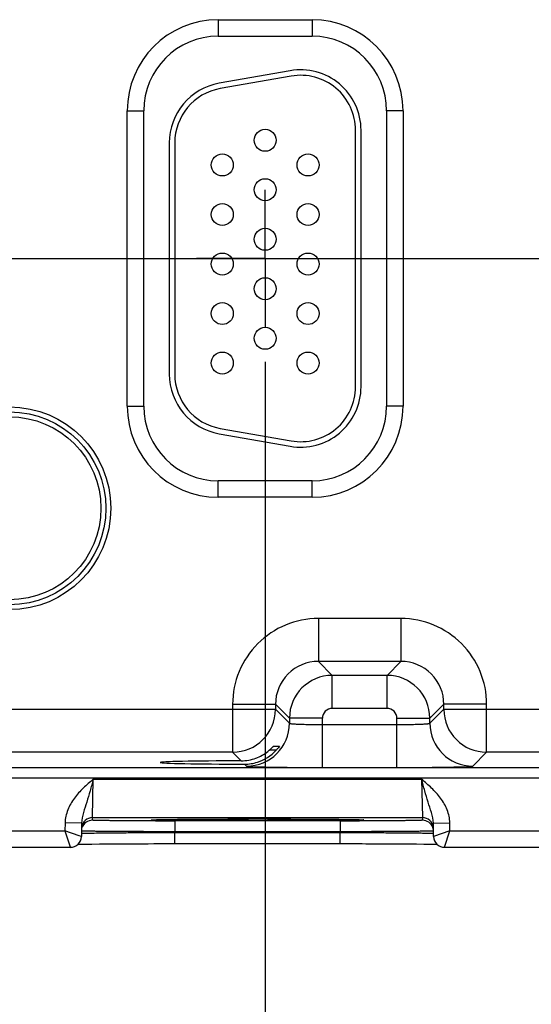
# Model space of a CAD drawing. Header units: inches. Extents: x 0 to 34, y 0 to 22.
# Tile 26 of 97: x 13.2 to 14.2, y 14.1 to 15.9. Entities that reach past the tile are written whole.
import ezdxf

# ---------------------------------------------------------------- set-up
doc = ezdxf.new("R2010")
doc.units = ezdxf.units.IN
doc.header["$LTSCALE"] = 1.87
doc.header["$MEASUREMENT"] = 0
doc.linetypes.add('CENTER', pattern=[0.6, 0.375, -0.075, 0.075, -0.075])
doc.layers.get('0').update_dxf_attribs({"linetype": 'CONTINUOUS'})
doc.layers.add('02___PRT_ALL_AXES', color=7, linetype='CONTINUOUS')
doc.layers.add('DIMENSIONS', color=7, linetype='CONTINUOUS')
doc.styles.get("Standard").update_dxf_attribs({"font": 'txt', "width": 0.8})
doc.dimstyles.new('DIMSTYLE_1', dxfattribs={"dimtxt": 0.125, "dimasz": 0.18, "dimexe": 0.125, "dimexo": 0.0625, "dimgap": 0.09, "dimtad": 0, "dimtih": 1, "dimtoh": 1, "dimzin": 4, "dimdsep": 46, "dimtxsty": 'STANDARD', "dimblk": '_FILLED', "dimblk1": '_FILLED', "dimblk2": '_FILLED', "dimcen": 0.09, "dimadec": 0, "dimazin": 0, "dimtp": 0.001, "dimtm": 0.001, "dimtfac": 1, "dimtofl": 0, "dimtmove": 0, "dimatfit": 3, "dimldrblk": '_FILLED', "dimfxl": 1, "dimtolj": 1, "dimtzin": 4, "dimarcsym": 0})

# ---------------------------------------------------------------- blocks, each defined once
blk = doc.blocks.new('*D12')
at = {"layer": 'DIMENSIONS', "color": 2, "linetype": 'CONTINUOUS'}
blk.add_line((19.9888, 14.4651), (19.9888, 13.7256), dxfattribs=at)
at = {"layer": 'DIMENSIONS', "color": 2, "linetype": 'CONTINUOUS', "insert": (19.9263, 13.6631), "char_height": 0.125, "width": 1.325, "attachment_point": 3, "rotation": 90, "line_spacing_factor": 0.9}
blk.add_mtext('15.99{\\Ftxt.shx;\\W1.000000;\\H0.125000; }[406.3]', dxfattribs=at)
blk = doc.blocks.new('_FILLED')
at = {"color": 0, "linetype": 'BYBLOCK'}
blk.add_solid([(0, 0), (-1, 0.1736), (-1, -0.1736)], dxfattribs=at)
blk = doc.blocks.new('*D17')
at = {"layer": 'DIMENSIONS', "color": 2, "linetype": 'CONTINUOUS'}
blk.add_line((7.3533, 15.4833), (20.6763, 15.4833), dxfattribs=at)
at = {"layer": 'DIMENSIONS', "color": 2, "linetype": 'CONTINUOUS', "insert": (20.7388, 15.5458), "char_height": 0.125, "width": 1.125, "attachment_point": 1, "line_spacing_factor": 0.9}
blk.add_mtext('1.07{\\Ftxt.shx;\\W1.000000;\\H0.125000; }[27.2]', dxfattribs=at)
blk = doc.blocks.new('*D24')
at = {"layer": 'DIMENSIONS', "color": 2, "linetype": 'CONTINUOUS'}
blk.add_line((13.6758, 15.2958), (13.6758, 13.7256), dxfattribs=at)
at = {"layer": 'DIMENSIONS', "color": 2, "linetype": 'CONTINUOUS', "insert": (13.6133, 13.6631), "char_height": 0.125, "width": 1.225, "attachment_point": 3, "rotation": 90, "line_spacing_factor": 0.9}
blk.add_mtext('9.68{\\Ftxt.shx;\\W1.000000;\\H0.125000; }[245.9]', dxfattribs=at)
blk = doc.blocks.new('*D25')
at = {"layer": 'DIMENSIONS', "color": 2, "linetype": 'CONTINUOUS'}
blk.add_line((14.6058, 15.2958), (14.6058, 13.7256), dxfattribs=at)
at = {"layer": 'DIMENSIONS', "color": 2, "linetype": 'CONTINUOUS', "insert": (14.5433, 13.6631), "char_height": 0.125, "width": 1.325, "attachment_point": 3, "rotation": 90, "line_spacing_factor": 0.9}
blk.add_mtext('10.61{\\Ftxt.shx;\\W1.000000;\\H0.125000; }[269.5]', dxfattribs=at)
blk = doc.blocks.new('*D26')
at = {"layer": 'DIMENSIONS', "color": 2, "linetype": 'CONTINUOUS'}
blk.add_line((15.5358, 15.2958), (15.5358, 13.7256), dxfattribs=at)
at = {"layer": 'DIMENSIONS', "color": 2, "linetype": 'CONTINUOUS', "insert": (15.4733, 13.6631), "char_height": 0.125, "width": 1.325, "attachment_point": 3, "rotation": 90, "line_spacing_factor": 0.9}
blk.add_mtext('11.54{\\Ftxt.shx;\\W1.000000;\\H0.125000; }[293.1]', dxfattribs=at)
blk = doc.blocks.new('*D27')
at = {"layer": 'DIMENSIONS', "color": 2, "linetype": 'CONTINUOUS'}
blk.add_line((16.4658, 15.2958), (16.4658, 13.7256), dxfattribs=at)
at = {"layer": 'DIMENSIONS', "color": 2, "linetype": 'CONTINUOUS', "insert": (16.4033, 13.6631), "char_height": 0.125, "width": 1.325, "attachment_point": 3, "rotation": 90, "line_spacing_factor": 0.9}
blk.add_mtext('12.47{\\Ftxt.shx;\\W1.000000;\\H0.125000; }[316.8]', dxfattribs=at)
blk = doc.blocks.new('*D28')
at = {"layer": 'DIMENSIONS', "color": 2, "linetype": 'CONTINUOUS'}
blk.add_line((17.3958, 15.2958), (17.3958, 13.7256), dxfattribs=at)
at = {"layer": 'DIMENSIONS', "color": 2, "linetype": 'CONTINUOUS', "insert": (17.3333, 13.6631), "char_height": 0.125, "width": 1.325, "attachment_point": 3, "rotation": 90, "line_spacing_factor": 0.9}
blk.add_mtext('13.40{\\Ftxt.shx;\\W1.000000;\\H0.125000; }[340.4]', dxfattribs=at)
blk = doc.blocks.new('*D29')
at = {"layer": 'DIMENSIONS', "color": 2, "linetype": 'CONTINUOUS'}
blk.add_line((18.3258, 15.2958), (18.3258, 13.7256), dxfattribs=at)
at = {"layer": 'DIMENSIONS', "color": 2, "linetype": 'CONTINUOUS', "insert": (18.2633, 13.6631), "char_height": 0.125, "width": 1.125, "attachment_point": 3, "rotation": 90, "line_spacing_factor": 0.9}
blk.add_mtext('14.33{\\Ftxt.shx;\\W1.000000;\\H0.125000; }[364]', dxfattribs=at)
blk = doc.blocks.new('*D30')
at = {"layer": 'DIMENSIONS', "color": 2, "linetype": 'CONTINUOUS'}
blk.add_line((19.2558, 15.2958), (19.2558, 13.7256), dxfattribs=at)
at = {"layer": 'DIMENSIONS', "color": 2, "linetype": 'CONTINUOUS', "insert": (19.1933, 13.6631), "char_height": 0.125, "width": 1.325, "attachment_point": 3, "rotation": 90, "line_spacing_factor": 0.9}
blk.add_mtext('15.26{\\Ftxt.shx;\\W1.000000;\\H0.125000; }[387.6]', dxfattribs=at)

msp = doc.modelspace()

# ---------------------------------------------------------------- linework, layer by layer
at = {"color": 7, "linetype": 'CONTINUOUS'}
for p, q in [((13.5903, 15.9174), (13.7613, 15.9174)), ((13.5903, 15.9174), (13.5903, 15.8874)), ((13.7613, 15.9174), (13.7613, 15.8874)), ((13.5903, 15.8874), (13.7613, 15.8874)), ((13.7212, 15.8247), (13.5922, 15.8019)), ((13.723, 15.8148), (13.594, 15.7921)), ((13.4248, 15.7518), (13.4548, 15.7518)), ((13.4248, 15.2148), (13.4248, 15.7518)), ((13.4548, 15.2148), (13.4548, 15.7518)), ((13.9268, 15.7518), (13.8968, 15.7518)), ((13.8968, 15.7518), (13.8968, 15.2148)), ((13.9268, 15.7518), (13.9268, 15.2148)), ((13.8403, 15.2503), (13.8403, 15.7163)), ((13.8503, 15.2503), (13.8503, 15.7163)), ((13.5013, 15.6936), (13.5013, 15.2731)), ((13.5113, 15.6936), (13.5113, 15.2731)), ((13.4248, 15.2148), (13.4548, 15.2148)), ((13.9268, 15.2148), (13.8968, 15.2148)), ((13.5922, 15.1648), (13.7212, 15.142)), ((13.594, 15.1746), (13.723, 15.1519)), ((13.7613, 15.0793), (13.5903, 15.0793)), ((13.5903, 15.0493), (13.5903, 15.0793)), ((13.7613, 15.0493), (13.7613, 15.0793)), ((13.7613, 15.0493), (13.5903, 15.0493)), ((13.9229, 14.829), (13.7726, 14.829)), ((13.7726, 14.829), (13.7726, 14.751)), ((13.9229, 14.829), (13.9229, 14.751)), ((13.9229, 14.751), (13.7726, 14.751)), ((13.7726, 14.751), (13.798, 14.7256)), ((13.9229, 14.751), (13.8976, 14.7256)), ((13.8976, 14.7256), (13.798, 14.7256)), ((13.798, 14.6656), (13.798, 14.7256)), ((13.8976, 14.6656), (13.8976, 14.7256)), ((13.0709, 14.664), (13.6946, 14.664)), ((13.6166, 14.673), (13.6946, 14.673)), ((13.6166, 14.673), (13.6166, 14.586)), ((13.6946, 14.673), (13.72, 14.6476)), ((13.6946, 14.673), (13.6946, 14.664)), ((13.6946, 14.664), (13.72, 14.6386)), ((13.8976, 14.6656), (13.798, 14.6656)), ((14.0009, 14.673), (13.9756, 14.6476)), ((13.9756, 14.6386), (14.0009, 14.664)), ((14.0789, 14.673), (14.0009, 14.673)), ((14.0009, 14.664), (14.0009, 14.673)), ((14.0009, 14.664), (14.6246, 14.664)), ((14.0789, 14.586), (14.0789, 14.673)), ((13.78, 14.6476), (13.72, 14.6476)), ((13.72, 14.6476), (13.72, 14.6386)), ((13.78, 14.5583), (13.78, 14.6476)), ((13.9156, 14.6476), (13.9756, 14.6476)), ((13.9156, 14.5583), (13.9156, 14.6476)), ((13.9756, 14.6386), (13.9756, 14.6476)), ((13.78, 14.6362), (13.9156, 14.6362)), ((13.6166, 14.586), (13.1489, 14.586)), ((13.6166, 14.586), (13.6322, 14.5704)), ((13.6957, 14.5895), (13.6833, 14.5895)), ((13.6914, 14.5972), (13.7017, 14.5972)), ((13.7017, 14.5972), (13.6992, 14.5936)), ((14.0535, 14.5606), (14.0789, 14.586)), ((14.5466, 14.586), (14.0789, 14.586)), ((6.7202, 14.5582), (19.6905, 14.5582)), ((13.6384, 14.5643), (13.642, 14.5606)), ((13.78, 14.5583), (13.9156, 14.5583)), ((6.7202, 14.5392), (19.6905, 14.5392)), ((13.3615, 14.467), (13.3631, 14.537)), ((13.3631, 14.537), (13.9604, 14.537)), ((13.9604, 14.537), (13.962, 14.467)), ((13.3615, 14.467), (13.962, 14.467)), ((13.3615, 14.4623), (13.3615, 14.467)), ((13.4704, 14.4631), (13.4705, 14.4631)), ((13.4705, 14.4631), (13.4706, 14.4631)), ((13.4706, 14.4631), (13.4708, 14.4631)), ((13.4708, 14.4631), (13.4711, 14.4631)), ((13.4711, 14.4631), (13.4715, 14.4632)), ((13.4715, 14.4632), (13.472, 14.4632)), ((13.472, 14.4632), (13.4728, 14.4632)), ((13.4728, 14.4632), (13.4741, 14.4633)), ((13.4741, 14.4633), (13.4758, 14.4633)), ((13.4758, 14.4633), (13.4782, 14.4634)), ((13.4782, 14.4634), (13.4825, 14.4635)), ((13.4825, 14.4635), (13.4895, 14.4636)), ((13.4895, 14.4636), (13.4989, 14.4638)), ((13.4989, 14.4638), (13.5106, 14.4639)), ((13.5106, 14.4639), (13.5183, 14.464)), ((13.8121, 14.461), (13.5114, 14.461)), ((13.5114, 14.461), (13.5114, 14.4414)), ((13.5183, 14.464), (13.5246, 14.4641)), ((13.5246, 14.4641), (13.529, 14.4641)), ((13.529, 14.4641), (13.5336, 14.4641)), ((13.5336, 14.4641), (13.5384, 14.4642)), ((13.5384, 14.4642), (13.5421, 14.4642)), ((13.5421, 14.4642), (13.5459, 14.4642)), ((13.5459, 14.4642), (13.5485, 14.4642)), ((13.5485, 14.4642), (13.5525, 14.4643)), ((13.5525, 14.4643), (13.5566, 14.4643)), ((13.5566, 14.4643), (13.5594, 14.4643)), ((13.5594, 14.4643), (13.5636, 14.4643)), ((13.5636, 14.4643), (13.5665, 14.4643)), ((13.5665, 14.4643), (13.5695, 14.4644)), ((13.5695, 14.4644), (13.5725, 14.4644)), ((13.5725, 14.4644), (13.577, 14.4644)), ((13.577, 14.4644), (13.5801, 14.4644)), ((13.5801, 14.4644), (13.5832, 14.4644)), ((13.5832, 14.4644), (13.5864, 14.4644)), ((13.5864, 14.4644), (13.5896, 14.4644)), ((13.5896, 14.4644), (13.5928, 14.4644)), ((13.5928, 14.4644), (13.5961, 14.4645)), ((13.5961, 14.4645), (13.5994, 14.4645)), ((13.5991, 14.4645), (13.5999, 14.4645)), ((13.5994, 14.4645), (13.6028, 14.4645)), ((13.5999, 14.4645), (13.6077, 14.4645)), ((13.6028, 14.4645), (13.6062, 14.4645)), ((13.6062, 14.4645), (13.6096, 14.4645)), ((13.6096, 14.4645), (13.613, 14.4645)), ((13.613, 14.4645), (13.6165, 14.4645)), ((13.6165, 14.4645), (13.62, 14.4645)), ((13.62, 14.4645), (13.6236, 14.4645)), ((13.6236, 14.4645), (13.6271, 14.4645)), ((13.6271, 14.4645), (13.6307, 14.4645)), ((13.6307, 14.4645), (13.6344, 14.4645)), ((13.6344, 14.4645), (13.638, 14.4645)), ((13.638, 14.4645), (13.6417, 14.4645)), ((13.6417, 14.4645), (13.6454, 14.4645)), ((13.6454, 14.4645), (13.6491, 14.4646)), ((13.6491, 14.4646), (13.6528, 14.4646)), ((13.6528, 14.4646), (13.6652, 14.4646)), ((13.6652, 14.4646), (13.6727, 14.4646)), ((13.6727, 14.4646), (13.6801, 14.4645)), ((13.6801, 14.4645), (13.6873, 14.4645)), ((13.6873, 14.4645), (13.692, 14.4645)), ((13.692, 14.4645), (13.6989, 14.4645)), ((13.6989, 14.4645), (13.7057, 14.4645)), ((13.7057, 14.4645), (13.7102, 14.4645)), ((13.7102, 14.4645), (13.7167, 14.4645)), ((13.7167, 14.4645), (13.7231, 14.4645)), ((13.7227, 14.4645), (13.7235, 14.4645)), ((13.7231, 14.4645), (13.7293, 14.4644)), ((13.7235, 14.4645), (13.7487, 14.4644)), ((13.7293, 14.4644), (13.7333, 14.4644)), ((13.7333, 14.4644), (13.7392, 14.4644)), ((13.7392, 14.4644), (13.745, 14.4644)), ((13.745, 14.4644), (13.7506, 14.4644)), ((13.7506, 14.4644), (13.756, 14.4643)), ((13.756, 14.4643), (13.7612, 14.4643)), ((13.7612, 14.4643), (13.7679, 14.4643)), ((13.7679, 14.4643), (13.7744, 14.4642)), ((13.7744, 14.4642), (13.7805, 14.4642)), ((13.7805, 14.4642), (13.7892, 14.4641)), ((13.7892, 14.4641), (13.8047, 14.464)), ((13.8047, 14.464), (13.8178, 14.4639)), ((13.8121, 14.461), (13.8121, 14.4414)), ((13.8178, 14.4639), (13.8287, 14.4637)), ((13.8287, 14.4637), (13.8368, 14.4636)), ((13.8368, 14.4636), (13.8426, 14.4635)), ((13.8426, 14.4635), (13.846, 14.4634)), ((13.846, 14.4634), (13.8483, 14.4633)), ((13.8483, 14.4633), (13.8499, 14.4633)), ((13.8499, 14.4633), (13.851, 14.4632)), ((13.851, 14.4632), (13.8517, 14.4632)), ((13.8517, 14.4632), (13.8522, 14.4632)), ((13.8522, 14.4632), (13.8525, 14.4631)), ((13.8525, 14.4631), (13.8528, 14.4631)), ((13.8528, 14.4631), (13.853, 14.4631)), ((13.962, 14.467), (13.9621, 14.4623)), ((13.0821, 14.4431), (13.3115, 14.4431)), ((13.3117, 14.4573), (13.3115, 14.4431)), ((13.3115, 14.4431), (13.3215, 14.4124)), ((13.3375, 14.4341), (13.3115, 14.4431)), ((13.3417, 14.4567), (13.3117, 14.4573)), ((13.3417, 14.4567), (13.3413, 14.4328)), ((13.9819, 14.4567), (14.0118, 14.4573)), ((13.9823, 14.4328), (13.9819, 14.4567)), ((14.0121, 14.4431), (13.9823, 14.4328)), ((14.0023, 14.4131), (14.0121, 14.4431)), ((14.0121, 14.4431), (14.0118, 14.4573)), ((14.0121, 14.4431), (14.2415, 14.4431)), ((13.3413, 14.4328), (13.3375, 14.4341)), ((13.8121, 14.4414), (13.5114, 14.4414)), ((13.5114, 14.4394), (13.5114, 14.4414)), ((13.8122, 14.4394), (13.5114, 14.4394)), ((13.5114, 14.4198), (13.5114, 14.4394)), ((13.8122, 14.4394), (13.8121, 14.4414)), ((13.8122, 14.4198), (13.8122, 14.4394)), ((13.0723, 14.4131), (13.3213, 14.4131)), ((13.3352, 14.4187), (13.3413, 14.4189)), ((13.3413, 14.4189), (13.3498, 14.419)), ((13.3498, 14.419), (13.3603, 14.4191)), ((13.3603, 14.4191), (13.3746, 14.4193)), ((13.3746, 14.4193), (13.3901, 14.4194)), ((13.3901, 14.4194), (13.4062, 14.4195)), ((13.4062, 14.4195), (13.418, 14.4196)), ((13.418, 14.4196), (13.4285, 14.4196)), ((13.4285, 14.4196), (13.4373, 14.4197)), ((13.4373, 14.4197), (13.4464, 14.4197)), ((13.4464, 14.4197), (13.4559, 14.4197)), ((13.4559, 14.4197), (13.4632, 14.4197)), ((13.4632, 14.4197), (13.4732, 14.4198)), ((13.4732, 14.4198), (13.4808, 14.4198)), ((13.4808, 14.4198), (13.4913, 14.4198)), ((13.4913, 14.4198), (13.4992, 14.4198)), ((13.4992, 14.4198), (13.51, 14.4198)), ((13.51, 14.4198), (13.8154, 14.4198)), ((13.8154, 14.4198), (13.8225, 14.4198)), ((13.8225, 14.4198), (13.8295, 14.4198)), ((13.8295, 14.4198), (13.8342, 14.4198)), ((13.8342, 14.4198), (13.841, 14.4198)), ((13.841, 14.4198), (13.8456, 14.4198)), ((13.8456, 14.4198), (13.8523, 14.4198)), ((13.8523, 14.4198), (13.8589, 14.4197)), ((13.8589, 14.4197), (13.8632, 14.4197)), ((13.8632, 14.4197), (13.8696, 14.4197)), ((13.8696, 14.4197), (13.8759, 14.4197)), ((13.8759, 14.4197), (13.8821, 14.4197)), ((13.8821, 14.4197), (13.8881, 14.4197)), ((13.8881, 14.4197), (13.894, 14.4196)), ((13.894, 14.4196), (13.9016, 14.4196)), ((13.9016, 14.4196), (13.909, 14.4196)), ((13.909, 14.4196), (13.9161, 14.4195)), ((13.9161, 14.4195), (13.9245, 14.4195)), ((13.9245, 14.4195), (13.9356, 14.4194)), ((13.9356, 14.4194), (13.9513, 14.4193)), ((13.9513, 14.4193), (13.9647, 14.4191)), ((13.9647, 14.4191), (13.9749, 14.419)), ((13.9749, 14.419), (13.9833, 14.4188)), ((13.9833, 14.4188), (13.9884, 14.4187)), ((14.0023, 14.4131), (14.2513, 14.4131))]:
    msp.add_line(p, q, dxfattribs=at)
for points in [[(13.4703, 14.4631), (13.4703, 14.4631), (13.4704, 14.4631)], [(13.853, 14.4631), (13.8531, 14.4631), (13.8532, 14.4631), (13.8532, 14.4631)]]:
    msp.add_lwpolyline(points, dxfattribs=at)
for centre, radius in [((13.6758, 15.6983), 0.02), ((13.5978, 15.6533), 0.02), ((13.7538, 15.6533), 0.02), ((13.6758, 15.6083), 0.02), ((13.5978, 15.5633), 0.02), ((13.7538, 15.5633), 0.02), ((13.6758, 15.5183), 0.02), ((13.5978, 15.4733), 0.02), ((13.7538, 15.4733), 0.02), ((13.6758, 15.4283), 0.02), ((13.5978, 15.3833), 0.02), ((13.7538, 15.3833), 0.02), ((13.6758, 15.3383), 0.02), ((13.5978, 15.2933), 0.02), ((13.7538, 15.2933), 0.02), ((13.2108, 15.0293), 0.1842), ((13.2108, 15.0293), 0.1752), ((13.2108, 15.0293), 0.1752), ((13.2108, 15.0293), 0.1662)]:
    msp.add_circle(centre, radius, dxfattribs=at)
for centre, radius, start, end in [((13.5903, 15.7518), 0.1655, 90, 180), ((13.7613, 15.7518), 0.1655, 0, 90), ((13.5903, 15.7518), 0.1355, 90, 180), ((13.7613, 15.7518), 0.1355, 0, 90), ((13.7403, 15.7163), 0.11, 0, 100), ((13.7403, 15.7163), 0.1, 0, 100), ((13.6113, 15.6936), 0.11, 100, 180), ((13.6113, 15.6936), 0.1, 100, 180), ((13.6113, 15.2731), 0.11, 180, 260), ((13.6113, 15.2731), 0.1, 180, 260), ((13.7403, 15.2503), 0.11, 260, 360), ((13.7403, 15.2503), 0.1, 260, 360), ((13.5903, 15.2148), 0.1655, 180, 270), ((13.5903, 15.2148), 0.1355, 180, 270), ((13.7613, 15.2148), 0.1655, 270, 360), ((13.7613, 15.2148), 0.1355, 270, 360), ((13.7726, 14.673), 0.156, 89.9968, 180.0032), ((13.9229, 14.673), 0.156, 359.9968, 90.0032), ((13.7726, 14.673), 0.078, 89.9731, 180.0269), ((13.923, 14.673), 0.078, 359.9731, 90.0269), ((13.798, 14.6476), 0.078, 90.0157, 179.9843), ((13.8975, 14.6476), 0.078, 0.0157, 89.9843), ((13.6166, 14.664), 0.078, 270.0209, 359.9791), ((13.798, 14.6476), 0.018, 89.9968, 180.0032), ((13.8976, 14.6476), 0.018, 359.9968, 90.0032), ((14.0789, 14.664), 0.078, 180.021, 269.979), ((13.642, 14.6386), 0.078, 270.021, 359.979), ((14.0536, 14.6386), 0.078, 180.021, 269.979), ((13.6317, 14.6494), 0.0791, 292.3257, 310.7264), ((13.6385, 14.6417), 0.0774, 287.4712, 317.598), ((13.6473, 14.6338), 0.0657, 317.5183, 322.2666), ((13.632, 14.649), 0.0786, 270.1859, 290.0782), ((13.6385, 14.6422), 0.0779, 269.9093, 287.3972), ((13.632, 14.649), 0.0786, 290.0695, 292.2712), ((13.3615, 14.447), 0.02, 89.9988, 174.0557), ((13.3615, 14.4423), 0.02, 90.0018, 159.2182), ((13.5113, 31.3422), 16.8812, 269.88052, 270.00023), ((13.6611, -6.7221), 21.1866, 89.99809, 90.14426), ((13.662, -6.9923), 21.4569, 89.8381, 90.00066), ((13.8125, 31.0899), 16.6289, 269.99887, 270.1204), ((13.962, 14.447), 0.02, 5.9442, 90.0012), ((13.9621, 14.4423), 0.02, 20.7819, 89.9982), ((13.962, 14.4423), 0.0201, 5.9764, 20.7377), ((13.3213, 14.4331), 0.02, 269.9965, 358.9986), ((14.0023, 14.4331), 0.02, 181.0014, 270.003)]:
    msp.add_arc(centre, radius, start, end, dxfattribs=at)
msp.add_ellipse((13.6618, 14.5673), major_axis=(0.1771, 0), ratio=0.017455, start_param=1.73829, end_param=4.579802, dxfattribs=at)
for points, knots in [([(13.72, 14.6386), (13.7201, 14.6385), (13.7206, 14.6383), (13.7215, 14.6381), (13.723, 14.6379), (13.725, 14.6377), (13.7276, 14.6375), (13.7319, 14.6372), (13.7385, 14.6369), (13.7474, 14.6366), (13.7576, 14.6364), (13.7686, 14.6363), (13.7761, 14.6362), (13.78, 14.6362)], [0, 0, 0, 0, 0.007465, 0.023634, 0.048801, 0.082831, 0.125437, 0.176242, 0.300498, 0.450998, 0.622121, 0.807436, 1, 1, 1, 1]), ([(13.9156, 14.6362), (13.9194, 14.6362), (13.927, 14.6363), (13.938, 14.6364), (13.9482, 14.6366), (13.9571, 14.6369), (13.9636, 14.6372), (13.968, 14.6375), (13.9705, 14.6377), (13.9725, 14.6379), (13.9741, 14.6381), (13.975, 14.6383), (13.9755, 14.6385), (13.9756, 14.6386)], [0, 0, 0, 0, 0.192564, 0.377879, 0.549002, 0.699502, 0.823758, 0.874563, 0.917169, 0.951199, 0.976366, 0.992535, 1, 1, 1, 1]), ([(13.6833, 14.5895), (13.6843, 14.5903), (13.6857, 14.5916), (13.6874, 14.5932), (13.6886, 14.5944), (13.6896, 14.5954), (13.6904, 14.5963), (13.691, 14.5968), (13.6913, 14.5972), (13.6914, 14.5972)], [0, 0, 0, 0, 0.341985, 0.503266, 0.652899, 0.785737, 0.894534, 0.969658, 1, 1, 1, 1]), ([(13.642, 14.5606), (13.6421, 14.5606), (13.6424, 14.5605), (13.643, 14.5604), (13.6439, 14.5603), (13.6458, 14.5601), (13.6489, 14.5599), (13.6536, 14.5597), (13.6595, 14.5595), (13.6664, 14.5593), (13.6745, 14.5591), (13.6872, 14.5589), (13.705, 14.5586), (13.7284, 14.5584), (13.7537, 14.5583), (13.7711, 14.5583), (13.78, 14.5583)], [0, 0, 0, 0, 0.002193, 0.006647, 0.013411, 0.022486, 0.047491, 0.081449, 0.124045, 0.174884, 0.233488, 0.299307, 0.450055, 0.621474, 0.807109, 1, 1, 1, 1]), ([(13.9156, 14.5583), (13.9244, 14.5583), (13.9419, 14.5583), (13.9672, 14.5584), (13.9905, 14.5586), (14.0084, 14.5589), (14.021, 14.5591), (14.0291, 14.5593), (14.0361, 14.5595), (14.042, 14.5597), (14.0466, 14.5599), (14.0498, 14.5601), (14.0516, 14.5603), (14.0526, 14.5604), (14.0531, 14.5605), (14.0535, 14.5606), (14.0535, 14.5606)], [0, 0, 0, 0, 0.192891, 0.378526, 0.549945, 0.700693, 0.766512, 0.825116, 0.875955, 0.918551, 0.952509, 0.977514, 0.986589, 0.993353, 0.997807, 1, 1, 1, 1]), ([(13.3631, 14.537), (13.3569, 14.5317), (13.3446, 14.521), (13.3279, 14.503), (13.3154, 14.4817), (13.3119, 14.4654), (13.3117, 14.4573)], [0, 0, 0, 0, 0.250433, 0.500695, 0.750607, 1, 1, 1, 1]), ([(13.3631, 14.537), (13.3612, 14.5299), (13.3573, 14.5159), (13.3513, 14.4956), (13.345, 14.4764), (13.3418, 14.4633), (13.3417, 14.4567)], [0, 0, 0, 0, 0.26692, 0.521785, 0.762128, 1, 1, 1, 1]), ([(14.0118, 14.4573), (14.0117, 14.4654), (14.0082, 14.4817), (13.9957, 14.503), (13.979, 14.521), (13.9666, 14.5317), (13.9604, 14.537)], [0, 0, 0, 0, 0.249434, 0.499356, 0.749606, 1, 1, 1, 1]), ([(13.9819, 14.4567), (13.9817, 14.4633), (13.9785, 14.4764), (13.9722, 14.4956), (13.9662, 14.5159), (13.9624, 14.5299), (13.9604, 14.537)], [0, 0, 0, 0, 0.237871, 0.478216, 0.733079, 1, 1, 1, 1]), ([(13.4761, 14.4611), (13.4682, 14.4611), (13.453, 14.4611), (13.4311, 14.4612), (13.4115, 14.4613), (13.3968, 14.4615), (13.3865, 14.4616), (13.3801, 14.4617), (13.3746, 14.4618), (13.37, 14.4619), (13.3668, 14.462), (13.3648, 14.4621), (13.3636, 14.4621), (13.3627, 14.4622), (13.362, 14.4622), (13.3617, 14.4623), (13.3615, 14.4623), (13.3615, 14.4623)], [0, 0, 0, 0, 0.206573, 0.398898, 0.571634, 0.71999, 0.783713, 0.839858, 0.88804, 0.927922, 0.959234, 0.971605, 0.98176, 0.989679, 0.99535, 0.998776, 1, 1, 1, 1]), ([(13.4764, 14.4624), (13.4736, 14.4625), (13.4626, 14.4628), (13.4735, 14.4633), (13.4762, 14.4633)], [0, 0, 0, 0, 0.507679, 1, 1, 1, 1]), ([(13.4762, 14.4633), (13.4915, 14.4638), (13.5325, 14.4641), (13.5735, 14.4644), (13.5991, 14.4645)], [0, 0, 0, 0, 0.373944, 1, 1, 1, 1]), ([(13.6618, 14.4612), (13.6233, 14.4612), (13.5705, 14.4613), (13.5087, 14.4618), (13.4854, 14.4621), (13.4764, 14.4624)], [0, 0, 0, 0, 0.622445, 0.854331, 1, 1, 1, 1]), ([(13.8474, 14.4624), (13.8384, 14.4621), (13.8151, 14.4618), (13.7533, 14.4613), (13.7004, 14.4612), (13.6618, 14.4612)], [0, 0, 0, 0, 0.144833, 0.376549, 1, 1, 1, 1]), ([(13.7487, 14.4644), (13.7691, 14.4643), (13.8019, 14.4641), (13.8348, 14.4637), (13.8471, 14.4634)], [0, 0, 0, 0, 0.622032, 1, 1, 1, 1]), ([(13.8471, 14.4634), (13.8499, 14.4633), (13.861, 14.4629), (13.8501, 14.4625), (13.8474, 14.4624)], [0, 0, 0, 0, 0.506993, 1, 1, 1, 1]), ([(13.9621, 14.4623), (13.9621, 14.4623), (13.9618, 14.4623), (13.9615, 14.4622), (13.9608, 14.4622), (13.9599, 14.4621), (13.9588, 14.4621), (13.9567, 14.462), (13.9535, 14.4619), (13.949, 14.4618), (13.9434, 14.4617), (13.937, 14.4616), (13.9268, 14.4615), (13.9121, 14.4613), (13.8924, 14.4612), (13.8706, 14.4611), (13.8553, 14.4611), (13.8474, 14.4611)], [0, 0, 0, 0, 0.001224, 0.00465, 0.010321, 0.01824, 0.028394, 0.040766, 0.072077, 0.111958, 0.16014, 0.216285, 0.280008, 0.428364, 0.6011, 0.793426, 1, 1, 1, 1]), ([(13.5114, 14.4414), (13.5004, 14.4414), (13.4787, 14.4414), (13.4472, 14.4416), (13.4223, 14.4417), (13.4039, 14.4418), (13.3916, 14.4419), (13.3804, 14.442), (13.3705, 14.4421), (13.362, 14.4422), (13.3549, 14.4423), (13.3499, 14.4424), (13.3467, 14.4424), (13.3448, 14.4425), (13.3435, 14.4425), (13.3424, 14.4425), (13.3419, 14.4427), (13.3415, 14.4426), (13.3415, 14.4427)], [0, 0, 0, 0, 0.195111, 0.382711, 0.555605, 0.634428, 0.707137, 0.773035, 0.831485, 0.881925, 0.923871, 0.956921, 0.970006, 0.980756, 0.989145, 0.995152, 0.998767, 1, 1, 1, 1]), ([(13.9821, 14.4427), (13.9821, 14.4426), (13.9817, 14.4427), (13.9812, 14.4425), (13.9801, 14.4425), (13.9787, 14.4425), (13.9769, 14.4424), (13.9737, 14.4424), (13.9687, 14.4423), (13.9616, 14.4422), (13.953, 14.4421), (13.9431, 14.442), (13.9319, 14.4419), (13.9196, 14.4418), (13.9012, 14.4417), (13.8764, 14.4416), (13.8449, 14.4414), (13.8232, 14.4414), (13.8121, 14.4414)], [0, 0, 0, 0, 0.001233, 0.004848, 0.010855, 0.019244, 0.029994, 0.043079, 0.076129, 0.118075, 0.168515, 0.226965, 0.292863, 0.365572, 0.444395, 0.617289, 0.804889, 1, 1, 1, 1]), ([(13.5114, 14.4394), (13.4903, 14.4394), (13.4597, 14.4393), (13.4205, 14.4391), (13.3954, 14.4389), (13.3745, 14.4386), (13.3601, 14.4384), (13.3512, 14.4382), (13.3466, 14.4381), (13.3436, 14.438), (13.3421, 14.4379), (13.3416, 14.4378)], [0, 0, 0, 0, 0.372158, 0.541364, 0.690991, 0.815629, 0.910768, 0.946154, 0.972968, 0.990968, 1, 1, 1, 1]), ([(13.9822, 14.4378), (13.9822, 14.4379), (13.9818, 14.4378), (13.9813, 14.438), (13.9802, 14.438), (13.9788, 14.4381), (13.9769, 14.4381), (13.9737, 14.4382), (13.9687, 14.4383), (13.9616, 14.4385), (13.9531, 14.4386), (13.9432, 14.4387), (13.932, 14.4388), (13.9197, 14.4389), (13.9013, 14.4391), (13.8764, 14.4392), (13.8449, 14.4394), (13.8232, 14.4394), (13.8122, 14.4394)], [0, 0, 0, 0, 0.001269, 0.004904, 0.010927, 0.019331, 0.030094, 0.043192, 0.076265, 0.118231, 0.168685, 0.227145, 0.293046, 0.365752, 0.444565, 0.617421, 0.804963, 1, 1, 1, 1])]:
    msp.add_open_spline(points, degree=3, knots=knots, dxfattribs=at)
msp.add_open_spline([(13.9823, 14.4328), (13.9823, 14.4328), (13.9823, 14.4328), (13.9823, 14.4328)], degree=3, dxfattribs=at)
at = {"layer": '02___PRT_ALL_AXES', "color": 7, "linetype": 'CENTER'}
for p, q in [((13.6758, 15.4833), (13.6758, 15.6084)), ((12.7458, 15.4833), (13.5508, 15.4833)), ((13.6758, 15.4833), (13.5508, 15.4833)), ((13.6758, 15.4833), (14.4808, 15.4833)), ((13.6758, 15.4833), (13.6758, 15.3583))]:
    msp.add_line(p, q, dxfattribs=at)

# ---------------------------------------------------------------- dimensions: what is measured, and where the dimension line sits
at = {"layer": 'DIMENSIONS', "color": 2, "linetype": 'CONTINUOUS'}
for feature_location, offset, dtype, origin, picture, middle in [((7.3533, 15.4833), (13.323, 0), 0, (7.2908, 14.4131), '*D17', (21.3013, 15.4833)), ((13.6758, 15.2958), (0, -1.5702), 1, (3.9946, 15.3583), '*D24', (13.6758, 13.0506)), ((14.6058, 15.2958), (0, -1.5702), 1, (3.9946, 15.3583), '*D25', (14.6058, 13.0006)), ((15.5358, 15.2958), (0, -1.5702), 1, (3.9946, 15.3583), '*D26', (15.5358, 13.0006)), ((16.4658, 15.2958), (0, -1.5702), 1, (3.9946, 15.3583), '*D27', (16.4658, 13.0006)), ((17.3958, 15.2958), (0, -1.5702), 1, (3.9946, 15.3583), '*D28', (17.3958, 13.0006)), ((18.3258, 15.2958), (0, -1.5702), 1, (3.9946, 15.3583), '*D29', (18.3258, 13.1006)), ((19.2558, 15.2958), (0, -1.5702), 1, (3.9946, 15.3583), '*D30', (19.2558, 13.0006)), ((19.9888, 14.4651), (0, -0.7395), 1, (3.9946, 14.5276), '*D12', (19.9888, 13.0006))]:
    dim = msp.add_ordinate_dim(feature_location=feature_location, offset=offset, dtype=dtype, origin=origin, dimstyle='DIMSTYLE_1', override={"dimtad": 1, "dimtih": 0, "dimtoh": 0}, dxfattribs=at)
    dim.commit()
    dim.dimension.update_dxf_attribs({"geometry": picture, "text_midpoint": middle})

doc.saveas('drawing.dxf')
